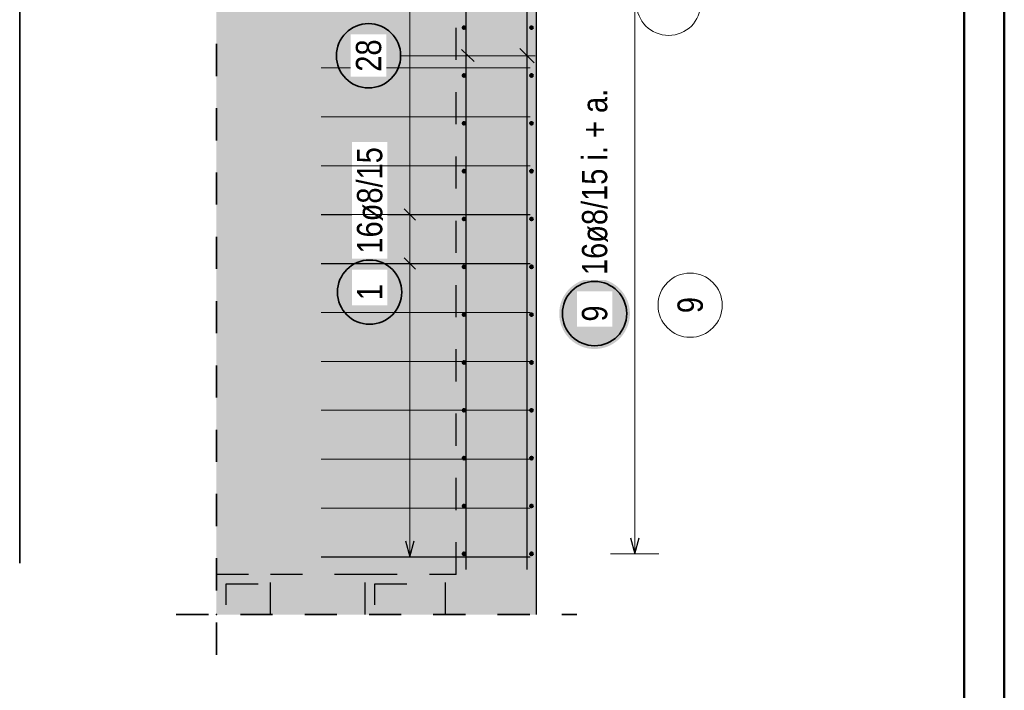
# Model space of a CAD drawing. Header units: millimetres. Extents: x -4.8 to 37.2, y -12 to 28.3.
# Tile 80 of 82: x 33.2 to 36.2, y 15.1 to 17.2. Entities that reach past the tile are written whole.
import ezdxf

# ---------------------------------------------------------------- set-up
doc = ezdxf.new("R2010")
doc.units = ezdxf.units.MM
doc.linetypes.add('HIDDEN', pattern=[0.375, 0.25, -0.125])
doc.layers.add('Achsen', color=7, linetype='Continuous', lineweight=20)
doc.layers.add('nplo Bewehrung', color=7, linetype='Continuous', lineweight=20)
doc.styles.add('Arial Narrow', font='ARIALN.TTF')

msp = doc.modelspace()

# ---------------------------------------------------------------- hatches: boundary and pattern name
at = {"lineweight": 13, "true_color": 0xd7ffd7}
h = msp.add_hatch(color=254, dxfattribs=at)
h.paths.add_polyline_path([(34.544681, 15.4498), (34.544681, 18.3798), (33.79826, 18.3798), (33.79826, 18.3698), (33.985051, 18.3698), (33.985051, 17.7698), (33.79826, 17.7698), (33.79826, 15.449806)])
h.paths.add_polyline_path([(34.147152, 17.7098), (34.347152, 17.7098), (34.347152, 17.6498), (34.147152, 17.6498)])
h.paths.add_polyline_path([(34.147152, 17.9098), (34.347152, 17.9098), (34.347152, 17.8498), (34.147152, 17.8498)])
for points in [[(34.544681, 15.4498), (34.794681, 15.4498), (34.794681, 18.2048), (34.544681, 18.2048)], [(33.79826, 15.324806), (34.794781, 15.324806), (34.794781, 15.449806), (33.79826, 15.449806)]]:
    msp.add_hatch(color=254, dxfattribs=at).paths.add_polyline_path(points)
at = {"lineweight": 25, "true_color": 0xffffff}
for points in [[(34.381609, 17.063045), (34.381542, 17.066884), (34.381341, 17.070718), (34.381006, 17.074543), (34.380538, 17.078354), (34.379937, 17.082146), (34.379205, 17.085915), (34.378341, 17.089656), (34.377347, 17.093365), (34.376225, 17.097037), (34.374975, 17.100667), (34.373599, 17.104252), (34.372099, 17.107786), (34.370476, 17.111266), (34.368733, 17.114687), (34.366871, 17.118045), (34.364894, 17.121336), (34.362803, 17.124556), (34.360601, 17.127701), (34.35829, 17.130768), (34.355874, 17.133752), (34.353355, 17.136649), (34.350736, 17.139457), (34.348021, 17.142172), (34.345213, 17.144791), (34.342315, 17.14731), (34.339331, 17.149726), (34.336265, 17.152037), (34.33312, 17.154239), (34.3299, 17.15633), (34.326609, 17.158308), (34.323251, 17.160169), (34.319829, 17.161912), (34.31635, 17.163535), (34.312815, 17.165035), (34.309231, 17.166411), (34.305601, 17.167661), (34.301929, 17.168784), (34.29822, 17.169777), (34.294479, 17.170641), (34.29071, 17.171374), (34.286918, 17.171974), (34.283107, 17.172442), (34.279282, 17.172777), (34.275448, 17.172978), (34.271609, 17.173045), (34.26777, 17.172978), (34.263935, 17.172777), (34.260111, 17.172442), (34.2563, 17.171974), (34.252507, 17.171374), (34.248738, 17.170641), (34.244997, 17.169777), (34.241289, 17.168784), (34.237617, 17.167661), (34.233986, 17.166411), (34.230402, 17.165035), (34.226868, 17.163535), (34.223388, 17.161912), (34.219967, 17.160169), (34.216609, 17.158308), (34.213318, 17.15633), (34.210097, 17.154239), (34.206952, 17.152037), (34.203886, 17.149726), (34.200902, 17.14731), (34.198004, 17.144791), (34.195196, 17.142172), (34.192481, 17.139457), (34.189863, 17.136649), (34.187344, 17.133752), (34.184927, 17.130768), (34.182617, 17.127701), (34.180415, 17.124556), (34.178323, 17.121336), (34.176346, 17.118045), (34.174484, 17.114687), (34.172741, 17.111266), (34.171119, 17.107786), (34.169618, 17.104252), (34.168242, 17.100667), (34.166992, 17.097037), (34.16587, 17.093365), (34.164876, 17.089656), (34.164012, 17.085915), (34.16328, 17.082146), (34.162679, 17.078354), (34.162211, 17.074543), (34.161877, 17.070718), (34.161676, 17.066884), (34.161609, 17.063045), (34.161676, 17.059206), (34.161877, 17.055372), (34.162211, 17.051547), (34.162679, 17.047736), (34.16328, 17.043944), (34.164012, 17.040175), (34.164876, 17.036433), (34.16587, 17.032725), (34.166992, 17.029053), (34.168242, 17.025423), (34.169618, 17.021838), (34.171119, 17.018304), (34.172741, 17.014824), (34.174484, 17.011403), (34.176346, 17.008045), (34.178323, 17.004754), (34.180415, 17.001534), (34.182617, 16.998389), (34.184927, 16.995322), (34.187344, 16.992338), (34.189863, 16.989441), (34.192481, 16.986632), (34.195196, 16.983918), (34.198004, 16.981299), (34.200902, 16.97878), (34.203886, 16.976364), (34.206952, 16.974053), (34.210097, 16.971851), (34.213318, 16.96976), (34.216609, 16.967782), (34.219967, 16.965921), (34.223388, 16.964178), (34.226868, 16.962555), (34.230402, 16.961055), (34.233986, 16.959679), (34.237617, 16.958429), (34.241289, 16.957306), (34.244997, 16.956312), (34.248738, 16.955449), (34.252507, 16.954716), (34.2563, 16.954115), (34.260111, 16.953647), (34.263935, 16.953313), (34.26777, 16.953112), (34.271609, 16.953045), (34.275448, 16.953112), (34.279282, 16.953313), (34.283107, 16.953647), (34.286918, 16.954115), (34.29071, 16.954716), (34.294479, 16.955449), (34.29822, 16.956312), (34.301929, 16.957306), (34.305601, 16.958429), (34.309231, 16.959679), (34.312815, 16.961055), (34.31635, 16.962555), (34.319829, 16.964178), (34.323251, 16.965921), (34.326609, 16.967782), (34.3299, 16.96976), (34.33312, 16.971851), (34.336265, 16.974053), (34.339331, 16.976364), (34.342315, 16.97878), (34.345213, 16.981299), (34.348021, 16.983918), (34.350736, 16.986632), (34.353355, 16.989441), (34.355874, 16.992338), (34.35829, 16.995322), (34.360601, 16.998389), (34.362803, 17.001534), (34.364894, 17.004754), (34.366871, 17.008045), (34.368733, 17.011403), (34.370476, 17.014824), (34.372099, 17.018304), (34.373599, 17.021838), (34.374975, 17.025423), (34.376225, 17.029053), (34.377347, 17.032725), (34.378341, 17.036433), (34.379205, 17.040175), (34.379937, 17.043944), (34.380538, 17.047736), (34.381006, 17.051547), (34.381341, 17.055372)], [(34.385, 16.327609), (34.384933, 16.331448), (34.384732, 16.335283), (34.384397, 16.339108), (34.383929, 16.342919), (34.383329, 16.346711), (34.382596, 16.35048), (34.381733, 16.354221), (34.380739, 16.35793), (34.379616, 16.361601), (34.378366, 16.365232), (34.37699, 16.368816), (34.37549, 16.37235), (34.373867, 16.37583), (34.372124, 16.379251), (34.370263, 16.382609), (34.368285, 16.385901), (34.366194, 16.389121), (34.363992, 16.392266), (34.361681, 16.395332), (34.359265, 16.398316), (34.356746, 16.401214), (34.354127, 16.404022), (34.351412, 16.406737), (34.348604, 16.409355), (34.345707, 16.411874), (34.342723, 16.414291), (34.339656, 16.416601), (34.336511, 16.418804), (34.333291, 16.420895), (34.33, 16.422872), (34.326642, 16.424734), (34.323221, 16.426477), (34.319741, 16.428099), (34.316207, 16.4296), (34.312622, 16.430976), (34.308992, 16.432226), (34.30532, 16.433348), (34.301611, 16.434342), (34.29787, 16.435206), (34.294101, 16.435938), (34.290309, 16.436539), (34.286498, 16.437007), (34.282673, 16.437342), (34.278839, 16.437542), (34.275, 16.437609), (34.271161, 16.437542), (34.267327, 16.437342), (34.263502, 16.437007), (34.259691, 16.436539), (34.255899, 16.435938), (34.25213, 16.435206), (34.248389, 16.434342), (34.24468, 16.433348), (34.241008, 16.432226), (34.237378, 16.430976), (34.233793, 16.4296), (34.230259, 16.428099), (34.226779, 16.426477), (34.223358, 16.424734), (34.22, 16.422872), (34.216709, 16.420895), (34.213489, 16.418804), (34.210344, 16.416601), (34.207277, 16.414291), (34.204293, 16.411874), (34.201396, 16.409355), (34.198588, 16.406737), (34.195873, 16.404022), (34.193254, 16.401214), (34.190735, 16.398316), (34.188319, 16.395332), (34.186008, 16.392266), (34.183806, 16.389121), (34.181715, 16.385901), (34.179737, 16.382609), (34.177876, 16.379251), (34.176133, 16.37583), (34.17451, 16.37235), (34.17301, 16.368816), (34.171634, 16.365232), (34.170384, 16.361601), (34.169261, 16.35793), (34.168267, 16.354221), (34.167404, 16.35048), (34.166671, 16.346711), (34.166071, 16.342919), (34.165603, 16.339108), (34.165268, 16.335283), (34.165067, 16.331448), (34.165, 16.327609), (34.165067, 16.323771), (34.165268, 16.319936), (34.165603, 16.316111), (34.166071, 16.3123), (34.166671, 16.308508), (34.167404, 16.304739), (34.168267, 16.300998), (34.169261, 16.297289), (34.170384, 16.293618), (34.171634, 16.289987), (34.17301, 16.286403), (34.17451, 16.282868), (34.176133, 16.279389), (34.177876, 16.275968), (34.179737, 16.272609), (34.181715, 16.269318), (34.183806, 16.266098), (34.186008, 16.262953), (34.188319, 16.259887), (34.190735, 16.256903), (34.193254, 16.254005), (34.195873, 16.251197), (34.198588, 16.248482), (34.201396, 16.245864), (34.204293, 16.243345), (34.207277, 16.240928), (34.210344, 16.238618), (34.213489, 16.236415), (34.216709, 16.234324), (34.22, 16.232347), (34.223358, 16.230485), (34.226779, 16.228742), (34.230259, 16.227119), (34.233793, 16.225619), (34.237378, 16.224243), (34.241008, 16.222993), (34.24468, 16.221871), (34.248389, 16.220877), (34.25213, 16.220013), (34.255899, 16.219281), (34.259691, 16.21868), (34.263502, 16.218212), (34.267327, 16.217877), (34.271161, 16.217676), (34.275, 16.217609), (34.278839, 16.217676), (34.282673, 16.217877), (34.286498, 16.218212), (34.290309, 16.21868), (34.294101, 16.219281), (34.29787, 16.220013), (34.301611, 16.220877), (34.30532, 16.221871), (34.308992, 16.222993), (34.312622, 16.224243), (34.316207, 16.225619), (34.319741, 16.227119), (34.323221, 16.228742), (34.326642, 16.230485), (34.33, 16.232347), (34.333291, 16.234324), (34.336511, 16.236415), (34.339656, 16.238618), (34.342723, 16.240928), (34.345707, 16.243345), (34.348604, 16.245864), (34.351412, 16.248482), (34.354127, 16.251197), (34.356746, 16.254005), (34.359265, 16.256903), (34.361681, 16.259887), (34.363992, 16.262953), (34.366194, 16.266098), (34.368285, 16.269318), (34.370263, 16.272609), (34.372124, 16.275968), (34.373867, 16.279389), (34.37549, 16.282868), (34.37699, 16.286403), (34.378366, 16.289987), (34.379616, 16.293618), (34.380739, 16.297289), (34.381733, 16.300998), (34.382596, 16.304739), (34.383329, 16.308508), (34.383929, 16.3123), (34.384397, 16.316111), (34.384732, 16.319936)], [(35.085, 16.260834), (35.084933, 16.264673), (35.084732, 16.268507), (35.084397, 16.272332), (35.083929, 16.276143), (35.083329, 16.279935), (35.082596, 16.283704), (35.081733, 16.287445), (35.080739, 16.291154), (35.079616, 16.294826), (35.078366, 16.298456), (35.07699, 16.302041), (35.07549, 16.305575), (35.073867, 16.309055), (35.072124, 16.312476), (35.070263, 16.315834), (35.068285, 16.319125), (35.066194, 16.322345), (35.063992, 16.32549), (35.061681, 16.328557), (35.059265, 16.331541), (35.056746, 16.334438), (35.054127, 16.337246), (35.051412, 16.339961), (35.048604, 16.34258), (35.045707, 16.345099), (35.042723, 16.347515), (35.039656, 16.349826), (35.036511, 16.352028), (35.033291, 16.354119), (35.03, 16.356097), (35.026642, 16.357958), (35.023221, 16.359701), (35.019741, 16.361324), (35.016207, 16.362824), (35.012622, 16.3642), (35.008992, 16.36545), (35.00532, 16.366573), (35.001611, 16.367566), (34.99787, 16.36843), (34.994101, 16.369163), (34.990309, 16.369763), (34.986498, 16.370231), (34.982673, 16.370566), (34.978839, 16.370767), (34.975, 16.370834), (34.971161, 16.370767), (34.967327, 16.370566), (34.963502, 16.370231), (34.959691, 16.369763), (34.955899, 16.369163), (34.95213, 16.36843), (34.948389, 16.367566), (34.94468, 16.366573), (34.941008, 16.36545), (34.937378, 16.3642), (34.933793, 16.362824), (34.930259, 16.361324), (34.926779, 16.359701), (34.923358, 16.357958), (34.92, 16.356097), (34.916709, 16.354119), (34.913489, 16.352028), (34.910344, 16.349826), (34.907277, 16.347515), (34.904293, 16.345099), (34.901396, 16.34258), (34.898588, 16.339961), (34.895873, 16.337246), (34.893254, 16.334438), (34.890735, 16.331541), (34.888319, 16.328557), (34.886008, 16.32549), (34.883806, 16.322345), (34.881715, 16.319125), (34.879737, 16.315834), (34.877876, 16.312476), (34.876133, 16.309055), (34.87451, 16.305575), (34.87301, 16.302041), (34.871634, 16.298456), (34.870384, 16.294826), (34.869261, 16.291154), (34.868267, 16.287445), (34.867404, 16.283704), (34.866671, 16.279935), (34.866071, 16.276143), (34.865603, 16.272332), (34.865268, 16.268507), (34.865067, 16.264673), (34.865, 16.260834), (34.865067, 16.256995), (34.865268, 16.253161), (34.865603, 16.249336), (34.866071, 16.245525), (34.866671, 16.241733), (34.867404, 16.237964), (34.868267, 16.234223), (34.869261, 16.230514), (34.870384, 16.226842), (34.871634, 16.223212), (34.87301, 16.219627), (34.87451, 16.216093), (34.876133, 16.212613), (34.877876, 16.209192), (34.879737, 16.205834), (34.881715, 16.202543), (34.883806, 16.199323), (34.886008, 16.196178), (34.888319, 16.193111), (34.890735, 16.190127), (34.893254, 16.18723), (34.895873, 16.184421), (34.898588, 16.181707), (34.901396, 16.179088), (34.904293, 16.176569), (34.907277, 16.174153), (34.910344, 16.171842), (34.913489, 16.16964), (34.916709, 16.167549), (34.92, 16.165571), (34.923358, 16.16371), (34.926779, 16.161967), (34.930259, 16.160344), (34.933793, 16.158844), (34.937378, 16.157468), (34.941008, 16.156218), (34.94468, 16.155095), (34.948389, 16.154101), (34.95213, 16.153238), (34.955899, 16.152505), (34.959691, 16.151904), (34.963502, 16.151437), (34.967327, 16.151102), (34.971161, 16.150901), (34.975, 16.150834), (34.978839, 16.150901), (34.982673, 16.151102), (34.986498, 16.151437), (34.990309, 16.151904), (34.994101, 16.152505), (34.99787, 16.153238), (35.001611, 16.154101), (35.00532, 16.155095), (35.008992, 16.156218), (35.012622, 16.157468), (35.016207, 16.158844), (35.019741, 16.160344), (35.023221, 16.161967), (35.026642, 16.16371), (35.03, 16.165571), (35.033291, 16.167549), (35.036511, 16.16964), (35.039656, 16.171842), (35.042723, 16.174153), (35.045707, 16.176569), (35.048604, 16.179088), (35.051412, 16.181707), (35.054127, 16.184421), (35.056746, 16.18723), (35.059265, 16.190127), (35.061681, 16.193111), (35.063992, 16.196178), (35.066194, 16.199323), (35.068285, 16.202543), (35.070263, 16.205834), (35.072124, 16.209192), (35.073867, 16.212613), (35.07549, 16.216093), (35.07699, 16.219627), (35.078366, 16.223212), (35.079616, 16.226842), (35.080739, 16.230514), (35.081733, 16.234223), (35.082596, 16.237964), (35.083329, 16.241733), (35.083929, 16.245525), (35.084397, 16.249336), (35.084732, 16.253161)]]:
    msp.add_hatch(color=7, dxfattribs=at).paths.add_polyline_path(points)

# ---------------------------------------------------------------- linework, layer by layer
at = {"color": 4, "linetype": 'Continuous', "lineweight": 50}
for p, q in [((36.25, 0), (36.25, 21.025)), ((36.125, 0.125), (36.125, 20.9))]:
    msp.add_line(p, q, dxfattribs=at)
at = {"color": 2, "linetype": 'HIDDEN', "lineweight": 35, "ltscale": 0.25}
for p, q in [((33.79826, 15.199806), (33.79826, 18.7548)), ((33.67326, 15.324806), (34.919781, 15.324806))]:
    msp.add_line(p, q, dxfattribs=at)
at = {"color": 3, "linetype": 'HIDDEN', "lineweight": 25, "ltscale": 0.25}
for p, q in [((34.544681, 15.4498), (34.544681, 18.2048)), ((33.79826, 15.449806), (33.966229, 15.449806)), ((33.966229, 15.449806), (34.261184, 15.449806)), ((33.966229, 15.324806), (33.966229, 15.449806)), ((34.261184, 15.449806), (34.511184, 15.449806)), ((34.261184, 15.324806), (34.261184, 15.449806)), ((34.511184, 15.449806), (34.544681, 15.449806)), ((34.511184, 15.324806), (34.511184, 15.449806))]:
    msp.add_line(p, q, dxfattribs=at)
at = {"color": 3, "linetype": 'Continuous', "lineweight": 25}
for p, q in [((34.794681, 15.4498), (34.794681, 18.2048)), ((34.574681, 18.1748), (34.574681, 15.464806)), ((34.764681, 18.1748), (34.764681, 15.464806)), ((34.561289, 17.082963), (34.600414, 17.045539)), ((34.786778, 17.040948), (34.742583, 17.085142)), ((34.382322, 16.586413), (34.417678, 16.551058)), ((34.124681, 16.568736), (34.774681, 16.568736)), ((34.382322, 16.434281), (34.417678, 16.398925)), ((34.124681, 16.416603), (34.774681, 16.416603)), ((34.386603, 15.553806), (34.4, 15.503806)), ((34.4, 15.503806), (34.413397, 15.553806)), ((35.086603, 15.563807), (35.1, 15.513807)), ((35.1, 15.513807), (35.113397, 15.563807)), ((34.124681, 15.503806), (34.774681, 15.503806)), ((34.794681, 15.449806), (34.794781, 15.449806)), ((34.794781, 15.324806), (34.794781, 15.449806))]:
    msp.add_line(p, q, dxfattribs=at)
at = {"color": 2, "linetype": 'Continuous', "lineweight": 35}
msp.add_line((33.18615, 18.1948), (33.18615, 15.484806), dxfattribs=at)
at = {"color": 5, "linetype": 'Continuous', "lineweight": 18}
for p, q in [((34.4, 15.503806), (34.4, 17.785798)), ((35.1, 17.7458), (35.1, 15.513807)), ((34.371609, 17.063045), (34.789681, 17.063045)), ((34.325, 16.568736), (34.475, 16.568736)), ((34.325, 16.416603), (34.475, 16.416603)), ((34.325, 15.503806), (34.475, 15.503806)), ((35.025, 15.513807), (35.175, 15.513807))]:
    msp.add_line(p, q, dxfattribs=at)
at = {"color": 9, "linetype": 'Continuous', "lineweight": 0}
for centre, radius in [((35.205448, 17.226226), 0.1), ((35.272421, 16.287064), 0.1), ((33.79826, 15.324806), 0.00111)]:
    msp.add_circle(centre, radius, dxfattribs=at)
at = {"color": 2, "linetype": 'Continuous', "lineweight": 35}
for centre in [(34.271609, 17.063045), (34.275, 16.327609), (34.975, 16.260834)]:
    msp.add_circle(centre, 0.1, dxfattribs=at)
at = {"color": 4, "linetype": 'Continuous', "lineweight": 50}
for centre, radius in [((34.568681, 17.150602), 0.004), ((34.568681, 17.150602), 0.004), ((34.568681, 17.150602), 0.0036), ((34.568681, 17.150602), 0.0028), ((34.568681, 17.150602), 0.002), ((34.568681, 17.150602), 0.0012), ((34.568681, 17.150602), 0.0004), ((34.778681, 17.150602), 0.004), ((34.778681, 17.150602), 0.004), ((34.778681, 17.150602), 0.0036), ((34.778681, 17.150602), 0.0028), ((34.778681, 17.150602), 0.002), ((34.778681, 17.150602), 0.0012), ((34.778681, 17.150602), 0.0004), ((34.568681, 17.001802), 0.004), ((34.568681, 17.001802), 0.004), ((34.568681, 17.001802), 0.0036), ((34.568681, 17.001802), 0.0028), ((34.778681, 17.001802), 0.004), ((34.778681, 17.001802), 0.004), ((34.778681, 17.001802), 0.0036), ((34.778681, 17.001802), 0.0028), ((34.568681, 17.001802), 0.002), ((34.568681, 17.001802), 0.0012), ((34.568681, 17.001802), 0.0004), ((34.778681, 17.001802), 0.002), ((34.778681, 17.001802), 0.0012), ((34.778681, 17.001802), 0.0004), ((34.568681, 16.853003), 0.004), ((34.568681, 16.853003), 0.004), ((34.568681, 16.853003), 0.0036), ((34.568681, 16.853003), 0.0028), ((34.568681, 16.853003), 0.002), ((34.568681, 16.853003), 0.0012), ((34.568681, 16.853003), 0.0004), ((34.778681, 16.853003), 0.004), ((34.778681, 16.853003), 0.004), ((34.778681, 16.853003), 0.0036), ((34.778681, 16.853003), 0.0028), ((34.778681, 16.853003), 0.002), ((34.778681, 16.853003), 0.0012), ((34.778681, 16.853003), 0.0004), ((34.568681, 16.704203), 0.004), ((34.568681, 16.704203), 0.004), ((34.568681, 16.704203), 0.0036), ((34.568681, 16.704203), 0.0028), ((34.568681, 16.704203), 0.002), ((34.568681, 16.704203), 0.0012), ((34.568681, 16.704203), 0.0004), ((34.778681, 16.704203), 0.004), ((34.778681, 16.704203), 0.004), ((34.778681, 16.704203), 0.0036), ((34.778681, 16.704203), 0.0028), ((34.778681, 16.704203), 0.002), ((34.778681, 16.704203), 0.0012), ((34.778681, 16.704203), 0.0004), ((34.568681, 16.555404), 0.004), ((34.568681, 16.555404), 0.004), ((34.568681, 16.555404), 0.0036), ((34.568681, 16.555404), 0.0028), ((34.568681, 16.555404), 0.002), ((34.568681, 16.555404), 0.0012), ((34.568681, 16.555404), 0.0004), ((34.778681, 16.555404), 0.004), ((34.778681, 16.555404), 0.004), ((34.778681, 16.555404), 0.0036), ((34.778681, 16.555404), 0.0028), ((34.778681, 16.555404), 0.002), ((34.778681, 16.555404), 0.0012), ((34.778681, 16.555404), 0.0004), ((34.568681, 16.406604), 0.004), ((34.568681, 16.406604), 0.004), ((34.568681, 16.406604), 0.0036), ((34.568681, 16.406604), 0.0028), ((34.568681, 16.406604), 0.002), ((34.568681, 16.406604), 0.0012), ((34.568681, 16.406604), 0.0004), ((34.778681, 16.406604), 0.004), ((34.778681, 16.406604), 0.004), ((34.778681, 16.406604), 0.0036), ((34.778681, 16.406604), 0.0028), ((34.778681, 16.406604), 0.002), ((34.778681, 16.406604), 0.0012), ((34.778681, 16.406604), 0.0004), ((34.568681, 16.257805), 0.004), ((34.568681, 16.257805), 0.004), ((34.568681, 16.257805), 0.0036), ((34.568681, 16.257805), 0.0028), ((34.568681, 16.257805), 0.002), ((34.568681, 16.257805), 0.0012), ((34.568681, 16.257805), 0.0004), ((34.778681, 16.257805), 0.004), ((34.778681, 16.257805), 0.004), ((34.778681, 16.257805), 0.0036), ((34.778681, 16.257805), 0.0028), ((34.778681, 16.257805), 0.002), ((34.778681, 16.257805), 0.0012), ((34.778681, 16.257805), 0.0004), ((34.568681, 16.109005), 0.004), ((34.568681, 16.109005), 0.004), ((34.568681, 16.109005), 0.0036), ((34.568681, 16.109005), 0.0028), ((34.568681, 16.109005), 0.002), ((34.568681, 16.109005), 0.0012), ((34.568681, 16.109005), 0.0004), ((34.778681, 16.109005), 0.004), ((34.778681, 16.109005), 0.004), ((34.778681, 16.109005), 0.0036), ((34.778681, 16.109005), 0.0028), ((34.778681, 16.109005), 0.002), ((34.778681, 16.109005), 0.0012), ((34.778681, 16.109005), 0.0004), ((34.568681, 15.960206), 0.004), ((34.568681, 15.960206), 0.004), ((34.568681, 15.960206), 0.0036), ((34.568681, 15.960206), 0.0028), ((34.778681, 15.960206), 0.004), ((34.778681, 15.960206), 0.004), ((34.778681, 15.960206), 0.0036), ((34.778681, 15.960206), 0.0028), ((34.568681, 15.960206), 0.002), ((34.568681, 15.960206), 0.0012), ((34.568681, 15.960206), 0.0004), ((34.778681, 15.960206), 0.002), ((34.778681, 15.960206), 0.0012), ((34.778681, 15.960206), 0.0004), ((34.568681, 15.811406), 0.004), ((34.568681, 15.811406), 0.004), ((34.568681, 15.811406), 0.0036), ((34.568681, 15.811406), 0.0028), ((34.568681, 15.811406), 0.002), ((34.568681, 15.811406), 0.0012), ((34.568681, 15.811406), 0.0004), ((34.778681, 15.811406), 0.004), ((34.778681, 15.811406), 0.004), ((34.778681, 15.811406), 0.0036), ((34.778681, 15.811406), 0.0028), ((34.778681, 15.811406), 0.002), ((34.778681, 15.811406), 0.0012), ((34.778681, 15.811406), 0.0004), ((34.568681, 15.662607), 0.004), ((34.568681, 15.662607), 0.004), ((34.568681, 15.662607), 0.0036), ((34.568681, 15.662607), 0.0028), ((34.568681, 15.662607), 0.002), ((34.568681, 15.662607), 0.0012), ((34.568681, 15.662607), 0.0004), ((34.778681, 15.662607), 0.004), ((34.778681, 15.662607), 0.004), ((34.778681, 15.662607), 0.0036), ((34.778681, 15.662607), 0.0028), ((34.778681, 15.662607), 0.002), ((34.778681, 15.662607), 0.0012), ((34.778681, 15.662607), 0.0004), ((34.568681, 15.513807), 0.004), ((34.568681, 15.513807), 0.004), ((34.568681, 15.513807), 0.0036), ((34.568681, 15.513807), 0.0028), ((34.568681, 15.513807), 0.002), ((34.568681, 15.513807), 0.0012), ((34.568681, 15.513807), 0.0004), ((34.778681, 15.513807), 0.004), ((34.778681, 15.513807), 0.004), ((34.778681, 15.513807), 0.0036), ((34.778681, 15.513807), 0.0028), ((34.778681, 15.513807), 0.002), ((34.778681, 15.513807), 0.0012), ((34.778681, 15.513807), 0.0004)]:
    msp.add_circle(centre, radius, dxfattribs=at)
at = {"layer": 'Achsen', "color": 3, "linetype": 'HIDDEN', "lineweight": 25, "ltscale": 0.25}
for p, q in [((33.82826, 15.354806), (33.82826, 15.4198)), ((33.82826, 15.4198), (33.936229, 15.4198)), ((34.291184, 15.354806), (34.291184, 15.4198)), ((34.291184, 15.4198), (34.481184, 15.4198))]:
    msp.add_line(p, q, dxfattribs=at)
at = {"layer": 'nplo Bewehrung', "color": 9, "linetype": 'Continuous', "lineweight": 0}
for p, q in [((34.12468, 17.025136), (34.774681, 17.025136)), ((34.12468, 16.873003), (34.774681, 16.873003)), ((34.12468, 16.416604), (34.774681, 16.416604)), ((34.12468, 16.264472), (34.774681, 16.264472)), ((34.12468, 16.112339), (34.774681, 16.112339)), ((34.12468, 15.960206), (34.774681, 15.960206)), ((34.12468, 15.808073), (34.774681, 15.808073)), ((34.12468, 15.65594), (34.774681, 15.65594)), ((34.12468, 15.503807), (34.774681, 15.503807))]:
    msp.add_line(p, q, dxfattribs=at)

# ---------------------------------------------------------------- texts
at = {"color": 2, "lineweight": 35, "insert": (34.935625, 16.380834), "char_height": 0.07875, "attachment_point": 1, "rotation": 90, "line_spacing_factor": 0.9, "style": 'Arial Narrow', "bg_fill": 3, "box_fill_scale": 1.2, "bg_fill_color": 256, "bg_fill_true_color": 13158600, "bg_fill_transparency": 0}
msp.add_mtext('16ø8/15 i. + a.', dxfattribs=at)
at = {"color": 9, "lineweight": 0, "insert": (35.233046, 16.262257), "char_height": 0.07875, "attachment_point": 1, "rotation": 90, "line_spacing_factor": 0.9, "style": 'Arial Narrow'}
msp.add_mtext('9', dxfattribs=at)

# ---------------------------------------------------------------- next in the draw order: texts
at = {"color": 2, "lineweight": 35, "char_height": 0.07875, "attachment_point": 1, "rotation": 90, "line_spacing_factor": 0.9, "style": 'Arial Narrow', "bg_fill": 3, "box_fill_scale": 1.2, "bg_fill_color": 256, "bg_fill_true_color": 13158600, "bg_fill_transparency": 0}
for s, insert in [('28', (34.232234, 17.013432)), ('16ø8/15', (34.235625, 16.447609)), ('1', (34.235625, 16.302803)), ('9', (34.935625, 16.236028))]:
    msp.add_mtext(s, dxfattribs=dict(at, insert=insert))

# ---------------------------------------------------------------- next in the draw order: linework, layer by layer
at = {"layer": 'nplo Bewehrung', "color": 9, "linetype": 'Continuous', "lineweight": 0}
for p, q in [((34.12468, 16.72087), (34.774681, 16.72087)), ((34.12468, 16.568737), (34.774681, 16.568737))]:
    msp.add_line(p, q, dxfattribs=at)

doc.saveas('drawing.dxf')
